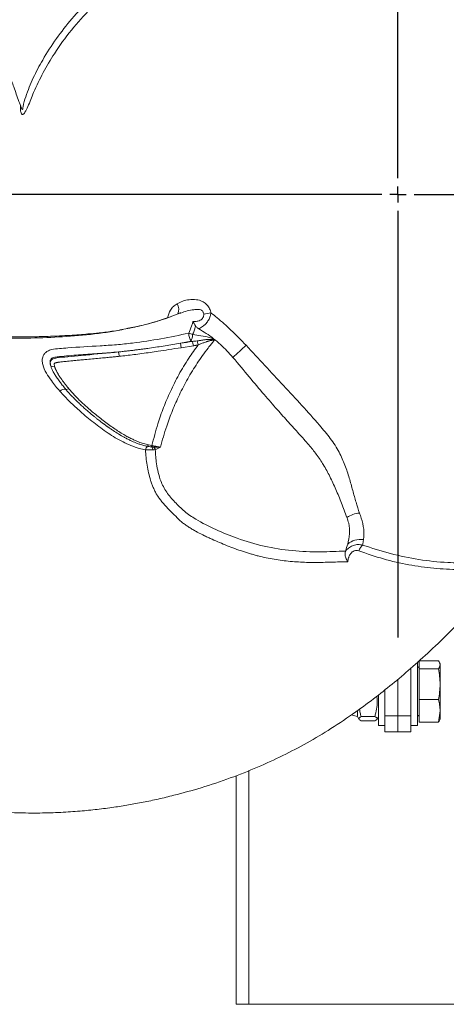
# Model space of a CAD drawing. Header units: millimetres. Extents: x 0 to 420, y 0 to 297.
# Tile 4 of 7: x 195 to 221, y 106 to 167. Entities that reach past the tile are written whole.
import ezdxf

# ---------------------------------------------------------------- set-up
doc = ezdxf.new("R2010")
doc.units = ezdxf.units.MM
doc.layers.add('AM_BOR', color=7, linetype='Continuous')

# ---------------------------------------------------------------- blocks, each defined once
blk = doc.blocks.new('SW_CENTERMARKSYMBOL_0')
at = {"layer": 'AM_BOR', "color": 0}
for p, q in [((0, 1), (0, 27.35)), ((-1, 0), (-27.35, 0)), ((0, 0), (-0.5, 0)), ((0, 0), (0, 0.5)), ((0, 0), (0, -0.5)), ((0, 0), (0.5, 0)), ((1, 0), (27.35, 0)), ((0, -1), (0, -27.35))]:
    blk.add_line(p, q, dxfattribs=at)

msp = doc.modelspace()

# ---------------------------------------------------------------- linework, layer by layer
at = {"color": 7, "linetype": 'Continuous', "lineweight": 15}
for p, q in [((204.612, 148.704), (204.553, 148.682)), ((201.553, 147.799), (201.453, 147.781)), ((201.644, 147.821), (201.552, 147.799)), ((205.24, 146.976), (204.583, 146.848)), ((204.639, 146.577), (204.583, 146.848)), ((205.384, 146.692), (204.639, 146.577)), ((205.329, 146.964), (205.24, 146.976)), ((205.686, 146.757), (205.618, 146.994)), ((196.821, 145.399), (196.581, 145.431)), ((197.698, 144.043), (197.51, 144)), ((202.61, 140.58), (202.547, 140.491)), ((202.61, 140.58), (202.824, 140.537)), ((202.824, 140.537), (202.768, 140.456)), ((202.869, 140.526), (202.825, 140.449)), ((202.97, 140.503), (202.941, 140.439)), ((214.776, 134.023), (214.771, 134.006)), ((219.217, 127.17), (219.217, 123.255)), ((219.337, 127.251), (220.522, 127.251)), ((219.337, 126.742), (219.337, 127.251)), ((220.617, 127.055), (220.593, 127.122)), ((218.817, 126.788), (218.817, 123.855)), ((219.337, 126.887), (219.217, 126.818)), ((219.337, 126.742), (220.522, 126.742)), ((219.337, 126.742), (219.337, 124.846)), ((220.617, 126.997), (220.617, 127.055)), ((220.617, 125.794), (220.617, 126.997)), ((218.017, 123.855), (218.017, 126.106)), ((217.217, 125.455), (217.217, 123.855)), ((220.617, 124.152), (220.617, 125.794)), ((216.817, 124.55), (216.817, 125.132)), ((219.337, 124.846), (220.522, 124.846)), ((219.337, 123.458), (219.337, 124.846)), ((215.517, 123.795), (215.517, 124.143)), ((216.817, 123.255), (216.817, 124.55)), ((220.617, 124.152), (220.522, 123.458)), ((220.617, 123.655), (220.617, 124.152)), ((215.129, 123.899), (215.517, 123.795)), ((215.517, 123.795), (215.609, 123.637)), ((215.75, 123.797), (216.585, 123.797)), ((215.75, 123.541), (216.585, 123.541)), ((216.725, 123.635), (216.817, 123.795)), ((217.217, 123.855), (218.017, 123.855)), ((217.217, 122.855), (217.217, 123.855)), ((218.017, 122.855), (218.017, 123.855)), ((218.017, 123.855), (218.817, 123.855)), ((218.817, 123.855), (218.817, 122.855)), ((219.217, 123.892), (219.337, 123.822)), ((219.337, 123.458), (220.522, 123.458)), ((220.594, 123.59), (220.617, 123.655)), ((216.817, 123.255), (217.217, 123.255)), ((218.017, 122.855), (217.217, 122.855)), ((218.817, 122.855), (218.017, 122.855)), ((218.817, 123.255), (219.217, 123.255)), ((208.017, 106.034), (208.017, 120.15)), ((208.817, 106.034), (208.017, 106.034)), ((227.217, 106.034), (208.817, 106.034))]:
    msp.add_line(p, q, dxfattribs=at)
at = {"color": 8, "linetype": 'Continuous', "lineweight": 15}
msp.add_line((208.817, 106.034), (208.817, 120.466), dxfattribs=at)
at = {"color": 7, "linetype": 'Continuous', "lineweight": 15, "flags": 128}
for points in [[(205.384, 146.692), (205.356, 146.828), (205.329, 146.964)], [(200.814, 146.044), (200.791, 146.18), (200.769, 146.316)]]:
    msp.add_lwpolyline(points, dxfattribs=at)
at = {"color": 8, "linetype": 'Continuous', "lineweight": 15}
msp.add_arc((203.894, 148.939), 0.593, 332.1951, 35.7951, dxfattribs=at)
at = {"color": 7, "linetype": 'Continuous', "lineweight": 15}
for centre, radius, start, end in [((206.774, 146.063), 2.685, 96.54338, 106.21269), ((206.178, 147.507), 1.078, 182.08463, 209.49567), ((204.708, 146.016), 1.505, 65.21308, 74.82681), ((204.109, 147.464), 1.232, 336.66072, 356.14399), ((245.156, 106.49), 54.333, 132.22615, 133.39178), ((197.426, 143.605), 0.404, 77.85065, 135.37777), ((202.869, 140.18), 0.448, 136.04817, 167.92), ((202.092, 140.129), 0.801, 9.76392, 23.58209), ((202.463, 140.05), 0.616, 21.89043, 39.10115), ((215.759, 134.796), 1.574, 94.16966, 124.47982)]:
    msp.add_arc(centre, radius, start, end, dxfattribs=at)
for points, knots in [([(251.152, 210.028), (251.138, 210.035), (250.815, 210.202), (250.124, 210.543), (248.783, 211.184), (247.089, 211.931), (245.103, 212.71), (243.316, 213.303), (241.77, 213.736), (240.478, 214.037), (239.239, 214.273), (237.997, 214.459), (236.694, 214.604), (235.287, 214.71), (233.732, 214.768), (232.012, 214.766), (230.271, 214.696), (228.641, 214.572), (227.253, 214.428), (226.095, 214.28), (225.149, 214.14), (224.363, 214.012), (223.605, 213.876), (222.765, 213.712), (221.799, 213.502), (220.748, 213.248), (219.642, 212.948), (218.345, 212.556), (216.857, 212.042), (215.232, 211.39), (213.663, 210.673), (212.209, 209.928), (211.022, 209.259), (210.096, 208.7), (209.435, 208.283), (208.91, 207.939), (208.477, 207.647), (208.066, 207.364), (207.638, 207.061), (207.166, 206.718), (206.627, 206.316), (205.978, 205.813), (205.213, 205.195), (204.415, 204.517), (203.607, 203.793), (202.855, 203.084), (202.163, 202.397), (201.582, 201.793), (201.089, 201.26), (200.682, 200.807), (200.321, 200.392), (199.99, 200.002), (199.653, 199.596), (199.315, 199.177), (198.963, 198.731), (198.534, 198.169), (198.003, 197.443), (197.368, 196.523), (196.685, 195.457), (196.011, 194.313), (195.398, 193.172), (194.875, 192.108), (194.423, 191.109), (194.036, 190.18), (193.693, 189.287), (193.383, 188.413), (193.087, 187.506), (192.735, 186.323), (192.349, 184.823), (191.984, 183.039), (191.719, 181.251), (191.556, 179.519), (191.49, 177.813), (191.517, 176.064), (191.633, 174.358), (191.815, 172.754), (192.041, 171.267), (192.319, 169.764), (192.675, 168.134), (193.115, 166.405), (193.519, 165.029), (193.832, 164.043), (194.046, 163.393), (194.308, 162.631), (194.55, 161.949), (194.71, 161.524), (194.76, 161.394)], [0, 0, 0, 0, 0.000462, 0.010942, 0.02316, 0.045156, 0.066619, 0.087311, 0.101809, 0.114946, 0.127238, 0.139826, 0.15279, 0.166784, 0.182425, 0.199763, 0.218776, 0.235141, 0.249239, 0.261005, 0.270466, 0.278176, 0.285086, 0.29382, 0.304105, 0.315086, 0.326697, 0.338932, 0.356364, 0.374701, 0.392444, 0.409217, 0.424872, 0.434422, 0.442601, 0.449055, 0.453861, 0.458796, 0.464571, 0.470164, 0.476961, 0.485491, 0.4957, 0.507568, 0.51812, 0.529557, 0.539871, 0.5486, 0.555749, 0.562586, 0.567627, 0.572891, 0.578451, 0.584018, 0.58962, 0.596138, 0.606059, 0.617743, 0.631104, 0.645687, 0.659277, 0.671589, 0.682681, 0.693493, 0.702994, 0.712533, 0.722467, 0.732826, 0.751138, 0.771014, 0.790117, 0.808178, 0.826121, 0.844461, 0.863951, 0.88057, 0.895643, 0.911252, 0.92822, 0.947152, 0.965837, 0.971674, 0.978346, 0.986407, 0.995832, 1, 1, 1, 1]), ([(201.453, 147.781), (201.126, 147.718), (200.501, 147.599), (199.639, 147.491), (198.926, 147.425), (198.321, 147.376), (197.736, 147.335), (196.963, 147.293), (196.008, 147.259), (194.953, 147.239), (194.038, 147.238), (193.255, 147.248), (192.495, 147.269), (191.679, 147.303), (190.863, 147.353), (190.097, 147.416), (189.106, 147.516), (187.828, 147.68), (186.338, 147.93), (184.962, 148.212), (183.702, 148.512), (182.416, 148.86), (181.047, 149.282), (179.632, 149.772), (178.025, 150.383), (176.241, 151.129), (174.269, 152.028), (172.573, 152.876), (171.12, 153.661), (169.951, 154.332), (168.876, 154.985), (167.971, 155.558), (167.138, 156.101), (166.265, 156.716), (165.268, 157.43), (164.214, 158.212), (163.3, 158.912), (162.537, 159.514), (161.927, 160.005), (161.351, 160.481), (160.905, 160.858), (160.59, 161.13), (160.401, 161.29), (160.222, 161.456), (159.987, 161.673), (159.637, 161.987), (159.151, 162.427), (158.723, 162.815), (158.461, 163.056), (158.403, 163.11)], [0, 0, 0, 0, 0.02111, 0.0402496, 0.0551596, 0.0667648, 0.0791407, 0.0927048, 0.1163545, 0.1402996, 0.1602682, 0.1748516, 0.1903723, 0.2087322, 0.2268474, 0.2423991, 0.257742, 0.2904462, 0.3248246, 0.3545334, 0.3803698, 0.4077264, 0.4396526, 0.4715755, 0.5028603, 0.5487044, 0.5941569, 0.6405605, 0.6689338, 0.6982837, 0.7252761, 0.747495, 0.7647819, 0.7870171, 0.8139476, 0.8412916, 0.8688163, 0.8857037, 0.902018, 0.9177628, 0.9325303, 0.938639, 0.9437584, 0.9479082, 0.9537843, 0.9635686, 0.9772991, 0.9950028, 1, 1, 1, 1]), ([(194.752, 161.404), (194.753, 161.403), (194.759, 161.39), (194.758, 161.39), (194.757, 161.39)], [0, 0, 0, 0, 0.091689, 1, 1, 1, 1]), ([(154.69, 157.732), (154.691, 157.717), (154.708, 157.353), (154.758, 156.585), (154.873, 155.103), (155.073, 153.262), (155.392, 151.153), (155.771, 149.308), (156.169, 147.753), (156.555, 146.484), (156.97, 145.292), (157.43, 144.124), (157.956, 142.923), (158.568, 141.651), (159.295, 140.276), (160.157, 138.787), (161.088, 137.314), (162.01, 135.964), (162.829, 134.835), (163.536, 133.907), (164.13, 133.156), (164.634, 132.541), (165.131, 131.951), (165.693, 131.307), (166.357, 130.575), (167.104, 129.791), (167.916, 128.984), (168.904, 128.056), (170.093, 127.025), (171.47, 125.944), (172.876, 124.944), (174.247, 124.057), (175.421, 123.363), (176.368, 122.84), (177.06, 122.477), (177.62, 122.194), (178.089, 121.965), (178.54, 121.751), (179.016, 121.531), (179.549, 121.294), (180.167, 121.028), (180.927, 120.717), (181.845, 120.364), (182.831, 120.012), (183.862, 119.675), (184.852, 119.378), (185.793, 119.122), (186.606, 118.921), (187.314, 118.76), (187.91, 118.635), (188.451, 118.529), (188.953, 118.438), (189.474, 118.349), (190.006, 118.265), (190.568, 118.183), (191.269, 118.093), (192.163, 117.996), (193.278, 117.907), (194.542, 117.848), (195.87, 117.836), (197.165, 117.876), (198.347, 117.955), (199.439, 118.063), (200.437, 118.193), (201.381, 118.342), (202.294, 118.51), (203.227, 118.707), (204.427, 118.994), (205.919, 119.409), (207.647, 119.986), (209.328, 120.65), (210.909, 121.375), (212.42, 122.171), (213.921, 123.069), (215.34, 124.022), (216.638, 124.982), (217.814, 125.921), (218.975, 126.913), (220.209, 128.036), (221.487, 129.282), (222.477, 130.32), (223.174, 131.085), (223.63, 131.595), (224.159, 132.203), (224.628, 132.753), (224.916, 133.104), (225.004, 133.212)], [0, 0, 0, 0, 0.000461, 0.010941, 0.023159, 0.045155, 0.066618, 0.08731, 0.101808, 0.114945, 0.127237, 0.139825, 0.15279, 0.166784, 0.182424, 0.199762, 0.218775, 0.23514, 0.249238, 0.261004, 0.270465, 0.278175, 0.285085, 0.293819, 0.304105, 0.315085, 0.326696, 0.338932, 0.356364, 0.3747, 0.392443, 0.409216, 0.424872, 0.434421, 0.442601, 0.449054, 0.45386, 0.458796, 0.46457, 0.470163, 0.476961, 0.48549, 0.495699, 0.507568, 0.518119, 0.529556, 0.539871, 0.5486, 0.555748, 0.562586, 0.567626, 0.572891, 0.57845, 0.584018, 0.58962, 0.596138, 0.606059, 0.617742, 0.631104, 0.645687, 0.659277, 0.671588, 0.682681, 0.693493, 0.702994, 0.712533, 0.722467, 0.732826, 0.751138, 0.771014, 0.790116, 0.808177, 0.826121, 0.844461, 0.863951, 0.88057, 0.895643, 0.911252, 0.92822, 0.947151, 0.965837, 0.971674, 0.978346, 0.986407, 0.995832, 1, 1, 1, 1]), ([(204.375, 149.286), (204.49, 149.345), (204.721, 149.465), (205.128, 149.557), (205.538, 149.569), (205.905, 149.463), (206.178, 149.281), (206.361, 149.045), (206.438, 148.848), (206.464, 148.746), (206.468, 148.73)], [0, 0, 0, 0, 0.170741, 0.341473, 0.532317, 0.67357, 0.779849, 0.886717, 0.982542, 1, 1, 1, 1]), ([(203.968, 148.484), (203.453, 148.307), (202.626, 148.021), (201.774, 147.861), (201.452, 147.8)], [0, 0, 0, 0, 0.622689, 1, 1, 1, 1]), ([(204.598, 148.74), (204.386, 148.652), (203.758, 148.388), (202.77, 148.085), (201.985, 147.901), (201.644, 147.821)], [0, 0, 0, 0, 0.222673, 0.662091, 1, 1, 1, 1]), ([(205.355, 148.196), (205.384, 148.194), (205.486, 148.188), (205.642, 148.203), (205.797, 148.262), (205.905, 148.339), (205.98, 148.432), (206.022, 148.538), (206.023, 148.609), (206.024, 148.641)], [0, 0, 0, 0, 0.098141, 0.347686, 0.519244, 0.63981, 0.769682, 0.897265, 1, 1, 1, 1]), ([(206.468, 148.73), (206.457, 148.658), (206.433, 148.505), (206.326, 148.281), (206.179, 148.079), (205.991, 147.899), (205.834, 147.795), (205.736, 147.748), (205.721, 147.74)], [0, 0, 0, 0, 0.1742864, 0.369332, 0.561969, 0.7317128, 0.957159, 1, 1, 1, 1]), ([(206.468, 148.73), (206.596, 148.629), (207.019, 148.295), (207.757, 147.636), (208.332, 147.042), (208.641, 146.723)], [0, 0, 0, 0, 0.168487, 0.553376, 1, 1, 1, 1]), ([(205.101, 147.468), (205.162, 147.613), (205.249, 147.824), (205.326, 148.071), (205.349, 148.169), (205.355, 148.196)], [0, 0, 0, 0, 0.613303, 0.893167, 1, 1, 1, 1]), ([(205.519, 147.931), (205.513, 147.908), (205.466, 147.72), (205.398, 147.54), (205.338, 147.381)], [0, 0, 0, 0, 0.121847, 1, 1, 1, 1]), ([(205.519, 147.931), (205.463, 148.02), (205.407, 148.11), (205.355, 148.195), (205.355, 148.196)], [0, 0, 0, 0, 0.993807, 1, 1, 1, 1]), ([(205.721, 147.74), (205.669, 147.776), (205.591, 147.828), (205.537, 147.905), (205.519, 147.931)], [0, 0, 0, 0, 0.670775, 1, 1, 1, 1]), ([(207.83, 145.972), (207.582, 146.245), (207.079, 146.798), (206.343, 147.363), (205.872, 147.649), (205.721, 147.74)], [0, 0, 0, 0, 0.399025, 0.807692, 1, 1, 1, 1]), ([(197.138, 143.888), (196.959, 144.101), (196.661, 144.456), (196.3, 145.006), (196.095, 145.424), (196.038, 145.796), (196.084, 146.043), (196.211, 146.239), (196.387, 146.382), (196.7, 146.496), (197.123, 146.515), (198.125, 146.61), (199.293, 146.668), (200.63, 146.757), (201.885, 146.877), (203.386, 147.119), (204.529, 147.351), (205.101, 147.468)], [0, 0, 0, 0, 0.07839, 0.130544, 0.183631, 0.206771, 0.230818, 0.247367, 0.264008, 0.285182, 0.327423, 0.369884, 0.537491, 0.621323, 0.70512, 0.852356, 1, 1, 1, 1]), ([(205.338, 147.381), (205.509, 147.355), (205.851, 147.303), (206.301, 147.249), (206.582, 147.134), (206.682, 147.063), (206.694, 147.054)], [0, 0, 0, 0, 0.370975, 0.742256, 0.966915, 1, 1, 1, 1]), ([(200.769, 146.316), (200.862, 146.326), (201.046, 146.344), (201.315, 146.374), (201.572, 146.403), (201.817, 146.433), (202.049, 146.463), (202.27, 146.492), (202.477, 146.521), (202.934, 146.586), (203.635, 146.692), (204.269, 146.797), (204.583, 146.848)], [0, 0, 0, 0, 0.073496, 0.143866, 0.21107, 0.275105, 0.335943, 0.393585, 0.448035, 0.499301, 0.7523, 1, 1, 1, 1]), ([(204.639, 146.577), (204.377, 146.537), (203.903, 146.463), (203.266, 146.366), (202.717, 146.285), (202.216, 146.215), (201.725, 146.15), (201.26, 146.093), (200.96, 146.06), (200.814, 146.044)], [0, 0, 0, 0, 0.204994, 0.371667, 0.500022, 0.635516, 0.764001, 0.885491, 1, 1, 1, 1]), ([(202.824, 140.537), (202.938, 140.983), (203.138, 141.768), (203.535, 142.88), (203.959, 143.896), (204.473, 144.914), (205.048, 145.88), (205.485, 146.48), (205.686, 146.757)], [0, 0, 0, 0, 0.207605, 0.36482, 0.522019, 0.689444, 0.856839, 1, 1, 1, 1]), ([(206.694, 147.054), (206.682, 147.038), (206.564, 146.894), (206.43, 146.727), (206.076, 146.271), (205.613, 145.624), (205.022, 144.656), (204.514, 143.68), (204.088, 142.704), (203.681, 141.626), (203.468, 140.864), (203.346, 140.427)], [0, 0, 0, 0, 0.0078063, 0.0710127, 0.0821667, 0.2300981, 0.3791497, 0.5282208, 0.6694329, 0.8106632, 1, 1, 1, 1]), ([(205.686, 146.757), (205.666, 146.751), (205.626, 146.741), (205.566, 146.727), (205.505, 146.714), (205.445, 146.702), (205.404, 146.696), (205.384, 146.692)], [0, 0, 0, 0, 0.198847, 0.398117, 0.597964, 0.798541, 1, 1, 1, 1]), ([(205.618, 146.994), (205.636, 146.997), (205.676, 147.003), (205.739, 147.012), (205.809, 147.022), (205.886, 147.034), (205.969, 147.047), (206.058, 147.061), (206.165, 147.075), (206.289, 147.086), (206.401, 147.087), (206.496, 147.083), (206.585, 147.076), (206.654, 147.062), (206.694, 147.054)], [0, 0, 0, 0, 0.051289, 0.109448, 0.174482, 0.246393, 0.324308, 0.406733, 0.49379, 0.621566, 0.75089, 0.80427, 0.885714, 1, 1, 1, 1]), ([(206.694, 147.054), (206.681, 147.053), (206.654, 147.051), (206.612, 147.047), (206.567, 147.041), (206.519, 147.033), (206.469, 147.023), (206.417, 147.011), (206.362, 146.997), (206.305, 146.98), (206.246, 146.961), (206.17, 146.935), (206.081, 146.903), (205.984, 146.868), (205.896, 146.835), (205.818, 146.806), (205.749, 146.78), (205.706, 146.764), (205.686, 146.757)], [0, 0, 0, 0, 0.038424, 0.079287, 0.122636, 0.168518, 0.216975, 0.268053, 0.321791, 0.378232, 0.437418, 0.499387, 0.606, 0.70341, 0.791567, 0.870409, 0.939891, 1, 1, 1, 1]), ([(208.641, 146.723), (209.028, 146.308), (209.804, 145.475), (210.961, 144.237), (212.089, 143.009), (213.066, 141.93), (213.864, 140.979), (214.399, 140.142), (214.758, 139.315), (215.019, 138.524), (215.226, 137.761), (215.419, 137.036), (215.57, 136.586), (215.645, 136.366)], [0, 0, 0, 0, 0.117279, 0.234962, 0.352571, 0.469748, 0.549601, 0.629235, 0.703543, 0.778183, 0.853141, 0.927883, 1, 1, 1, 1]), ([(196.581, 145.431), (196.527, 145.608), (196.549, 145.885), (197.507, 146.031), (199.428, 146.173), (200.769, 146.316)], [0.5884147, 0.5884147, 0.5884147, 0.5884147, 0.6247338, 0.6616264, 0.7949072, 0.7949072, 0.7949072, 0.7949072]), ([(200.769, 146.316), (200.574, 146.3), (200.379, 146.283), (199.989, 146.253), (199.794, 146.238), (199.21, 146.195), (198.821, 146.167), (198.237, 146.124), (198.043, 146.109), (197.654, 146.078), (197.459, 146.062), (197.168, 146.033), (197.071, 146.024), (196.925, 146.005), (196.876, 145.998), (196.78, 145.979), (196.731, 145.966), (196.662, 145.935), (196.64, 145.922), (196.602, 145.89), (196.585, 145.869), (196.56, 145.826), (196.551, 145.802), (196.539, 145.754), (196.536, 145.73), (196.534, 145.681), (196.535, 145.657), (196.539, 145.61), (196.542, 145.587), (196.555, 145.518), (196.567, 145.473), (196.581, 145.431)], [0, 0, 0, 0, 0.125, 0.125, 0.25, 0.25, 0.5, 0.5, 0.625, 0.625, 0.75, 0.75, 0.8125, 0.8125, 0.84375, 0.84375, 0.875, 0.875, 0.890625, 0.890625, 0.90625, 0.90625, 0.921875, 0.921875, 0.9375, 0.9375, 0.953125, 0.953125, 0.96875, 0.96875, 1, 1, 1, 1]), ([(200.814, 146.044), (200.734, 146.036), (200.559, 146.017), (200.273, 145.989), (199.941, 145.957), (199.564, 145.921), (199.14, 145.882), (198.73, 145.845), (198.364, 145.812), (198.074, 145.785), (197.832, 145.763), (197.631, 145.743), (197.464, 145.726), (197.32, 145.71), (197.197, 145.696), (197.105, 145.685), (197.037, 145.675), (196.988, 145.668), (196.944, 145.66), (196.906, 145.652), (196.874, 145.644), (196.847, 145.635), (196.828, 145.629), (196.815, 145.621), (196.808, 145.612), (196.802, 145.602), (196.798, 145.588), (196.795, 145.573), (196.794, 145.555), (196.795, 145.535), (196.797, 145.502), (196.805, 145.456), (196.816, 145.419), (196.821, 145.399)], [0, 0, 0, 0, 0.056252, 0.123308, 0.201167, 0.289832, 0.389301, 0.499577, 0.57898, 0.647085, 0.703891, 0.749399, 0.788154, 0.821889, 0.850607, 0.87431, 0.887069, 0.898533, 0.908709, 0.917605, 0.925237, 0.931627, 0.936813, 0.939136, 0.941631, 0.944514, 0.947925, 0.951952, 0.956647, 0.962043, 0.968162, 0.982952, 1, 1, 1, 1]), ([(207.83, 145.972), (208.164, 145.571), (208.803, 144.803), (209.716, 143.723), (210.531, 142.783), (211.248, 141.985), (211.899, 141.271), (212.492, 140.616), (213.01, 139.971), (213.448, 139.313), (213.835, 138.591), (214.198, 137.802), (214.543, 136.96), (214.758, 136.388), (214.868, 136.093)], [0, 0, 0, 0, 0.110477, 0.211322, 0.299251, 0.376237, 0.447325, 0.51707, 0.574994, 0.640423, 0.717134, 0.80422, 0.89939, 1, 1, 1, 1]), ([(197.51, 144), (197.481, 144.035), (197.421, 144.105), (197.335, 144.212), (197.251, 144.317), (197.171, 144.422), (197.09, 144.531), (197.009, 144.643), (196.931, 144.758), (196.859, 144.868), (196.795, 144.974), (196.737, 145.075), (196.687, 145.172), (196.644, 145.263), (196.608, 145.348), (196.59, 145.404), (196.581, 145.431)], [0, 0, 0, 0, 0.081369, 0.161345, 0.239903, 0.317014, 0.392665, 0.477873, 0.558923, 0.63566, 0.708013, 0.775908, 0.839221, 0.89779, 0.951454, 1, 1, 1, 1]), ([(196.821, 145.399), (196.827, 145.382), (196.838, 145.349), (196.858, 145.298), (196.88, 145.246), (196.904, 145.192), (196.931, 145.136), (196.961, 145.08), (196.993, 145.021), (197.027, 144.961), (197.064, 144.9), (197.103, 144.837), (197.145, 144.772), (197.189, 144.706), (197.236, 144.638), (197.285, 144.569), (197.337, 144.498), (197.391, 144.426), (197.447, 144.352), (197.506, 144.277), (197.568, 144.2), (197.632, 144.122), (197.676, 144.069), (197.698, 144.043)], [0, 0, 0, 0, 0.032036, 0.065535, 0.10052, 0.137012, 0.17503, 0.214589, 0.255705, 0.298389, 0.342653, 0.388508, 0.435963, 0.485026, 0.535704, 0.588005, 0.641934, 0.697498, 0.754702, 0.813549, 0.874046, 0.936195, 1, 1, 1, 1]), ([(202.431, 140.274), (202.3, 140.3), (201.988, 140.363), (201.522, 140.53), (200.866, 140.832), (200.083, 141.298), (199.214, 141.95), (198.451, 142.591), (197.751, 143.226), (197.343, 143.667), (197.138, 143.888)], [0, 0, 0, 0, 0.056746, 0.135742, 0.214819, 0.377164, 0.547738, 0.719327, 0.859433, 1, 1, 1, 1]), ([(202.547, 140.491), (202.524, 140.495), (202.47, 140.506), (202.378, 140.526), (202.262, 140.556), (202.108, 140.602), (201.932, 140.662), (201.753, 140.733), (201.571, 140.813), (201.38, 140.904), (201.194, 141.001), (200.958, 141.131), (200.685, 141.294), (200.412, 141.471), (200.229, 141.596), (200.138, 141.66), (200.086, 141.697), (200.047, 141.725), (200.007, 141.754), (199.955, 141.792), (199.903, 141.83), (199.852, 141.868), (199.801, 141.906), (199.735, 141.956), (199.648, 142.022), (199.546, 142.099), (199.425, 142.193), (199.287, 142.303), (199.131, 142.43), (198.957, 142.575), (198.767, 142.738), (198.564, 142.919), (198.358, 143.11), (198.16, 143.302), (197.976, 143.487), (197.808, 143.664), (197.653, 143.834), (197.557, 143.946), (197.51, 144)], [0, 0, 0, 0, 0.010313, 0.024405, 0.042371, 0.064302, 0.097596, 0.127398, 0.15344, 0.190065, 0.226132, 0.252705, 0.317298, 0.377624, 0.40876, 0.424318, 0.431294, 0.439869, 0.447643, 0.455414, 0.470953, 0.47872, 0.486486, 0.502011, 0.51886, 0.539779, 0.564591, 0.593639, 0.626758, 0.663917, 0.705128, 0.750387, 0.798531, 0.844017, 0.886916, 0.927223, 0.964918, 1, 1, 1, 1]), ([(197.698, 144.043), (197.729, 144.007), (197.79, 143.934), (197.885, 143.826), (197.982, 143.719), (198.082, 143.612), (198.184, 143.505), (198.289, 143.399), (198.396, 143.292), (198.506, 143.186), (198.619, 143.081), (198.871, 142.849), (199.29, 142.49), (199.898, 142.012), (200.52, 141.561), (201.031, 141.239), (201.398, 141.038), (201.628, 140.921), (201.827, 140.829), (202.002, 140.759), (202.155, 140.703), (202.307, 140.655), (202.458, 140.613), (202.56, 140.591), (202.61, 140.58)], [0, 0, 0, 0, 0.024026, 0.048266, 0.072725, 0.097405, 0.122309, 0.147442, 0.172806, 0.198405, 0.224241, 0.250317, 0.370388, 0.500383, 0.634933, 0.75047, 0.796299, 0.837844, 0.875152, 0.901567, 0.927221, 0.952152, 0.976397, 1, 1, 1, 1]), ([(203.346, 140.427), (203.309, 140.428), (203.272, 140.429), (203.2, 140.43), (203.165, 140.431), (203.063, 140.433), (203, 140.435), (202.941, 140.439)], [0, 0, 0, 0, 0.25, 0.25, 0.5, 0.5, 1, 1, 1, 1]), ([(202.97, 140.503), (202.982, 140.5), (203.005, 140.494), (203.041, 140.486), (203.077, 140.478), (203.114, 140.471), (203.152, 140.463), (203.19, 140.456), (203.229, 140.448), (203.268, 140.441), (203.307, 140.434), (203.333, 140.429), (203.346, 140.427)], [0, 0, 0, 0, 0.095709, 0.192124, 0.289343, 0.387462, 0.486572, 0.586762, 0.688119, 0.790725, 0.89466, 1, 1, 1, 1]), ([(214.922, 133.344), (214.754, 133.35), (214.585, 133.349), (214.247, 133.344), (214.078, 133.34), (213.738, 133.331), (213.569, 133.326), (213.229, 133.319), (213.058, 133.315), (212.718, 133.315), (212.549, 133.317), (212.211, 133.327), (212.042, 133.335), (211.538, 133.366), (211.203, 133.398), (210.538, 133.484), (210.208, 133.539), (209.714, 133.637), (209.551, 133.674), (209.307, 133.736), (209.226, 133.758), (209.065, 133.805), (208.984, 133.83), (208.743, 133.903), (208.583, 133.954), (208.262, 134.056), (208.102, 134.11), (207.784, 134.227), (207.626, 134.289), (207.312, 134.415), (207.156, 134.48), (206.846, 134.613), (206.691, 134.681), (206.46, 134.785), (206.383, 134.82), (206.229, 134.89), (206.152, 134.925), (205.923, 135.034), (205.773, 135.112), (205.55, 135.232), (205.476, 135.273), (205.366, 135.337), (205.33, 135.359), (205.257, 135.401), (205.221, 135.422), (205.112, 135.488), (205.041, 135.534), (204.903, 135.629), (204.836, 135.678), (204.736, 135.753), (204.703, 135.778), (204.637, 135.828), (204.604, 135.854), (204.542, 135.908), (204.513, 135.936), (204.47, 135.98), (204.457, 135.996), (204.429, 136.026), (204.416, 136.041), (204.374, 136.086), (204.345, 136.115), (204.287, 136.171), (204.257, 136.198), (204.169, 136.281), (204.111, 136.337), (203.938, 136.508), (203.826, 136.625), (203.664, 136.806), (203.61, 136.867), (203.506, 136.99), (203.455, 137.053), (203.356, 137.18), (203.307, 137.243), (203.211, 137.373), (203.165, 137.438), (203.101, 137.541), (203.081, 137.575), (203.044, 137.646), (203.027, 137.683), (202.993, 137.755), (202.976, 137.791), (202.943, 137.864), (202.927, 137.9), (202.88, 138.009), (202.85, 138.084), (202.795, 138.234), (202.769, 138.31), (202.698, 138.538), (202.657, 138.692), (202.586, 139.003), (202.556, 139.159), (202.502, 139.476), (202.479, 139.635), (202.446, 139.954), (202.435, 140.114), (202.431, 140.274)], [0, 0, 0, 0, 0.03125, 0.03125, 0.0625, 0.0625, 0.09375, 0.09375, 0.125, 0.125, 0.15625, 0.15625, 0.1875, 0.1875, 0.25, 0.25, 0.3125, 0.3125, 0.34375, 0.34375, 0.359375, 0.359375, 0.375, 0.375, 0.40625, 0.40625, 0.4375, 0.4375, 0.46875, 0.46875, 0.5, 0.5, 0.53125, 0.53125, 0.546875, 0.546875, 0.5625, 0.5625, 0.59375, 0.59375, 0.609375, 0.609375, 0.617188, 0.617188, 0.625, 0.625, 0.640625, 0.640625, 0.65625, 0.65625, 0.664063, 0.664063, 0.671875, 0.671875, 0.679688, 0.679688, 0.683594, 0.683594, 0.6875, 0.6875, 0.695313, 0.695313, 0.703125, 0.703125, 0.71875, 0.71875, 0.75, 0.75, 0.765625, 0.765625, 0.78125, 0.78125, 0.796875, 0.796875, 0.8125, 0.8125, 0.820313, 0.820313, 0.828125, 0.828125, 0.835938, 0.835938, 0.84375, 0.84375, 0.859375, 0.859375, 0.875, 0.875, 0.90625, 0.90625, 0.9375, 0.9375, 0.96875, 0.96875, 1, 1, 1, 1]), ([(202.881, 140.265), (202.806, 140.26), (202.729, 140.26), (202.579, 140.265), (202.504, 140.269), (202.431, 140.274)], [0, 0, 0, 0, 0.5, 0.5, 1, 1, 1, 1]), ([(203.346, 140.427), (203.346, 140.427), (203.251, 140.364), (203.142, 140.322), (203.034, 140.28)], [0, 0, 0, 0, 0.005893, 1, 1, 1, 1]), ([(203.034, 140.28), (203.052, 139.989), (203.08, 139.515), (203.207, 138.872), (203.372, 138.272), (203.718, 137.646), (204.239, 137.029), (204.822, 136.458), (205.669, 135.874), (206.773, 135.33), (208.177, 134.746), (209.749, 134.284), (211.479, 134.008), (213.165, 133.95), (214.261, 133.999), (214.776, 134.023)], [0, 0, 0, 0, 0.061564, 0.100547, 0.139481, 0.194258, 0.249384, 0.306307, 0.36311, 0.457101, 0.551142, 0.666501, 0.782327, 0.897802, 1, 1, 1, 1]), ([(215.645, 136.366), (215.68, 136.263), (215.797, 135.925), (215.937, 135.364), (215.907, 134.946), (215.892, 134.734)], [0, 0, 0, 0, 0.176142, 0.583686, 1, 1, 1, 1]), ([(214.914, 134.454), (214.963, 134.66), (215.062, 135.079), (215.014, 135.64), (214.907, 135.974), (214.868, 136.093)], [0, 0, 0, 0, 0.384244, 0.779502, 1, 1, 1, 1]), ([(214.771, 134.006), (214.787, 134.027), (214.861, 134.118), (215.019, 134.256), (215.269, 134.38), (215.55, 134.437), (215.741, 134.407), (215.834, 134.392)], [0, 0, 0, 0, 0.066707, 0.291954, 0.517983, 0.763908, 1, 1, 1, 1]), ([(214.914, 134.454), (215.037, 134.562), (215.19, 134.644), (215.528, 134.741), (215.711, 134.755), (215.892, 134.734)], [0, 0, 0, 0, 0.5, 0.5, 1, 1, 1, 1]), ([(215.597, 134.029), (215.63, 134.107), (215.668, 134.181), (215.75, 134.306), (215.793, 134.357), (215.834, 134.392)], [0, 0, 0, 0, 0.5, 0.5, 1, 1, 1, 1]), ([(215.892, 134.734), (215.887, 134.704), (215.877, 134.644), (215.863, 134.557), (215.849, 134.473), (215.839, 134.419), (215.834, 134.392)], [0, 0, 0, 0, 0.260771, 0.5143608, 0.7607702, 1, 1, 1, 1]), ([(214.922, 133.344), (214.921, 133.345), (214.872, 133.428), (214.793, 133.59), (214.735, 133.822), (214.759, 133.946), (214.771, 134.006)], [0, 0, 0, 0, 0.003702, 0.359919, 0.690889, 1, 1, 1, 1]), ([(215.597, 134.029), (215.552, 134.041), (215.462, 134.066), (215.319, 134.04), (215.192, 133.967), (215.07, 133.84), (215.004, 133.712), (214.944, 133.538), (214.932, 133.434), (214.922, 133.344)], [0, 0, 0, 0, 0.130781, 0.262021, 0.384606, 0.513494, 0.718978, 0.759457, 1, 1, 1, 1]), ([(220.617, 126.997), (220.617, 127.039), (220.609, 127.082), (220.576, 127.166), (220.551, 127.209), (220.522, 127.251)], [0, 0, 0, 0, 0.5, 0.5, 1, 1, 1, 1]), ([(220.522, 126.742), (220.551, 126.784), (220.576, 126.827), (220.609, 126.912), (220.617, 126.954), (220.617, 126.997)], [0, 0, 0, 0, 0.5, 0.5, 1, 1, 1, 1]), ([(220.617, 125.794), (220.617, 125.952), (220.609, 126.11), (220.576, 126.426), (220.551, 126.584), (220.522, 126.742)], [0, 0, 0, 0, 0.5, 0.5, 1, 1, 1, 1]), ([(220.522, 124.846), (220.551, 125.004), (220.576, 125.162), (220.609, 125.478), (220.617, 125.636), (220.617, 125.794)], [0, 0, 0, 0, 0.5, 0.5, 1, 1, 1, 1]), ([(216.585, 123.797), (216.608, 123.876), (216.675, 124.102), (216.736, 124.489), (216.754, 124.833), (216.712, 125.016), (216.705, 125.046)], [0, 0, 0, 0, 0.193867, 0.556605, 0.928224, 1, 1, 1, 1]), ([(220.522, 124.846), (220.551, 124.73), (220.576, 124.615), (220.609, 124.383), (220.617, 124.268), (220.617, 124.152)], [0, 0, 0, 0, 0.5, 0.5, 1, 1, 1, 1]), ([(215.646, 124.261), (215.657, 124.185), (215.678, 124.028), (215.726, 123.876), (215.75, 123.797)], [0, 0, 0, 0, 0.483954, 1, 1, 1, 1]), ([(215.75, 123.797), (215.706, 123.775), (215.618, 123.73), (215.585, 123.663), (215.633, 123.6), (215.711, 123.561), (215.75, 123.541)], [0, 0, 0, 0, 0.264605, 0.534949, 0.765344, 1, 1, 1, 1]), ([(216.585, 123.541), (216.631, 123.562), (216.669, 123.583), (216.722, 123.626), (216.736, 123.647), (216.737, 123.68), (216.733, 123.691), (216.719, 123.712), (216.709, 123.723), (216.669, 123.755), (216.631, 123.776), (216.585, 123.797)], [0, 0, 0, 0, 0.25, 0.25, 0.5, 0.5, 0.625, 0.625, 0.75, 0.75, 1, 1, 1, 1]), ([(220.583, 123.595), (220.578, 123.57), (220.569, 123.524), (220.537, 123.479), (220.522, 123.458)], [0, 0, 0, 0, 0.536433, 1, 1, 1, 1])]:
    msp.add_open_spline(points, degree=3, knots=knots, dxfattribs=at)
at = {"color": 8, "linetype": 'Continuous', "lineweight": 15}
for points, knots in [([(194.762, 161.395), (194.772, 161.363), (194.787, 161.319), (194.809, 161.287), (194.821, 161.279), (194.83, 161.281), (194.839, 161.294), (194.854, 161.351), (194.877, 161.625), (195.093, 162.268), (195.482, 163.246), (196.121, 164.447), (196.908, 165.674), (197.881, 166.909), (198.959, 168.074), (199.767, 168.779), (200.17, 169.132)], [0, 0, 0, 0, 0.010407, 0.013989, 0.016021, 0.018071, 0.020291, 0.023985, 0.039839, 0.102529, 0.227015, 0.352449, 0.512056, 0.671711, 0.835855, 1, 1, 1, 1]), ([(200.367, 168.745), (199.92, 168.345), (199.025, 167.545), (197.837, 166.202), (196.864, 164.876), (196.101, 163.57), (195.633, 162.616), (195.341, 161.898), (195.171, 161.471), (195.025, 161.167), (194.914, 161.006), (194.846, 160.961), (194.786, 160.983), (194.731, 161.092), (194.7, 161.293), (194.7, 161.473), (194.7, 161.552)], [0, 0, 0, 0, 0.1680579, 0.3364018, 0.5043368, 0.629558, 0.7548211, 0.7971218, 0.8393475, 0.8806331, 0.8958046, 0.9111052, 0.924618, 0.9435069, 0.9750527, 1, 1, 1, 1]), ([(201.452, 147.8), (201.133, 147.73), (200.171, 147.518), (198.54, 147.337), (196.579, 147.2), (194.615, 147.148), (192.658, 147.172), (190.708, 147.281), (188.395, 147.517), (185.728, 147.955), (182.729, 148.684), (179.776, 149.651), (176.989, 150.768), (174.364, 151.954), (171.888, 153.205), (169.455, 154.593), (167.081, 156.107), (164.775, 157.739), (162.544, 159.469), (160.379, 161.277), (158.997, 162.527), (158.307, 163.153)], [0, 0, 0, 0, 0.020855, 0.062919, 0.105047, 0.146946, 0.1886, 0.230115, 0.271609, 0.336966, 0.402401, 0.467765, 0.533138, 0.591525, 0.649869, 0.708207, 0.766592, 0.82497, 0.883324, 0.941649, 1, 1, 1, 1]), ([(203.785, 148.426), (203.833, 148.593), (203.908, 148.859), (204.14, 149.129), (204.297, 149.233), (204.375, 149.286)], [0, 0, 0, 0, 0.455843, 0.727305, 1, 1, 1, 1]), ([(206.024, 148.641), (206.023, 148.651), (206.017, 148.697), (205.998, 148.757), (205.96, 148.826), (205.915, 148.875), (205.819, 148.927), (205.645, 148.949), (205.357, 148.919), (204.988, 148.86), (204.738, 148.756), (204.612, 148.704)], [0, 0, 0, 0, 0.017774, 0.086534, 0.112275, 0.160553, 0.203841, 0.30744, 0.473457, 0.732833, 1, 1, 1, 1]), ([(215.834, 134.392), (216.404, 134.205), (217.545, 133.831), (219.302, 133.473), (220.937, 133.294), (222.448, 133.286), (223.51, 133.357), (224.277, 133.463), (224.732, 133.529), (225.068, 133.555), (225.263, 133.539), (225.336, 133.503), (225.347, 133.44), (225.28, 133.338), (225.122, 133.21), (224.966, 133.121), (224.897, 133.082)], [0, 0, 0, 0, 0.168058, 0.336402, 0.504337, 0.629558, 0.754821, 0.797122, 0.839347, 0.880633, 0.895805, 0.911105, 0.924618, 0.943507, 0.975053, 1, 1, 1, 1]), ([(225.002, 133.213), (225.025, 133.239), (225.056, 133.273), (225.072, 133.308), (225.073, 133.322), (225.067, 133.329), (225.051, 133.33), (224.995, 133.315), (224.746, 133.198), (224.081, 133.063), (223.039, 132.912), (221.679, 132.864), (220.223, 132.933), (218.667, 133.158), (217.119, 133.509), (216.105, 133.856), (215.597, 134.029)], [0, 0, 0, 0, 0.0104069, 0.0139895, 0.016021, 0.0180707, 0.0202909, 0.0239852, 0.0398387, 0.102529, 0.2270152, 0.3524488, 0.5120559, 0.6717112, 0.8358546, 1, 1, 1, 1])]:
    msp.add_open_spline(points, degree=3, knots=knots, dxfattribs=at)
at = {"color": 7, "linetype": 'Continuous', "lineweight": 15}
for points in [[(204.583, 146.848), (204.829, 146.887), (205.076, 146.925), (205.329, 146.964)], [(205.329, 146.964), (205.425, 146.97), (205.522, 146.98), (205.618, 146.994)], [(202.768, 140.456), (202.696, 140.465), (202.62, 140.477), (202.547, 140.491)], [(202.825, 140.449), (202.807, 140.451), (202.788, 140.453), (202.768, 140.456)], [(202.824, 140.537), (202.839, 140.533), (202.854, 140.53), (202.869, 140.526)], [(202.941, 140.439), (202.903, 140.442), (202.864, 140.445), (202.825, 140.449)], [(202.869, 140.526), (202.902, 140.519), (202.936, 140.511), (202.97, 140.503)], [(203.034, 140.28), (202.985, 140.273), (202.933, 140.268), (202.881, 140.265)], [(214.776, 134.023), (214.822, 134.166), (214.868, 134.309), (214.914, 134.454)]]:
    msp.add_open_spline(points, degree=3, dxfattribs=at)

# ---------------------------------------------------------------- block references
at = {"layer": 'AM_BOR'}
msp.add_blockref('SW_CENTERMARKSYMBOL_0', (218.017, 156.034), dxfattribs=at)

doc.saveas('drawing.dxf')
